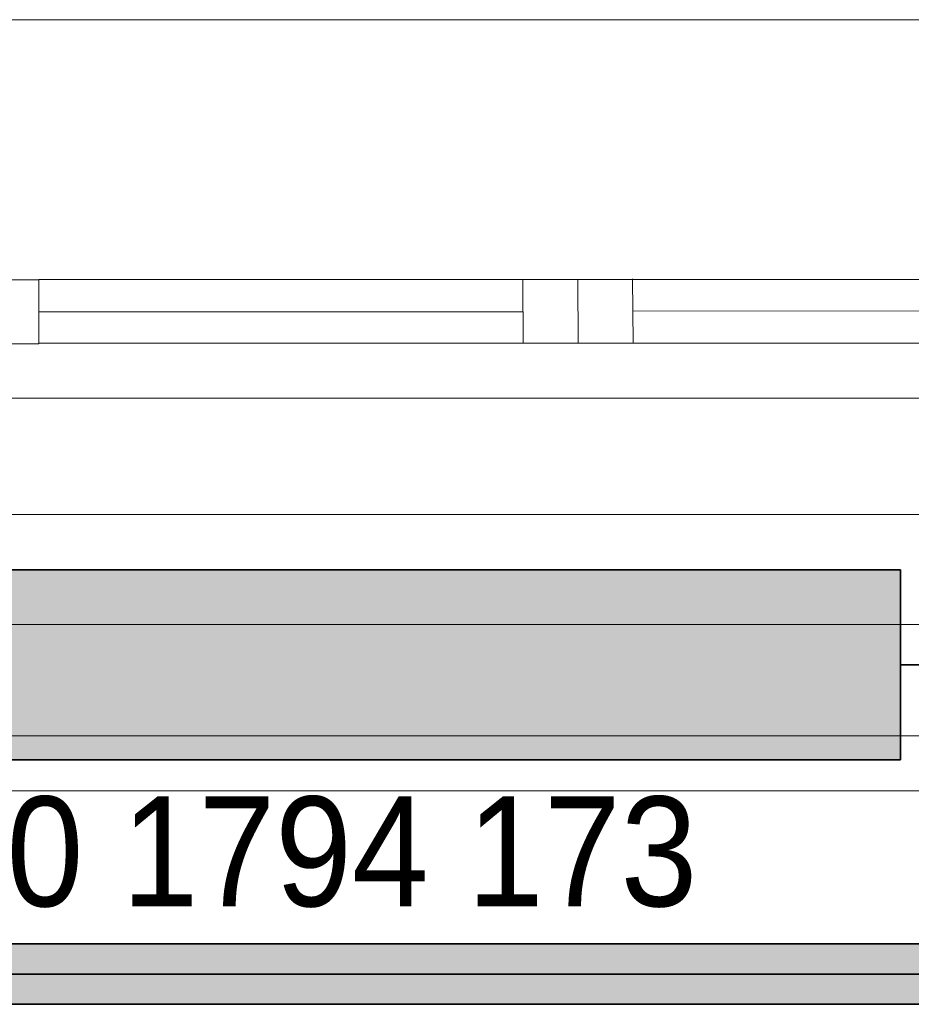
# Model space of a CAD drawing. Extents: x -223 to 557, y -138 to 606.
# Tile 182 of 256: x -11 to 5, y 356 to 374. Entities that reach past the tile are written whole.
import ezdxf
from ezdxf.lldxf.tags import DXFTag

# ---------------------------------------------------------------- set-up
doc = ezdxf.new("R2010")
doc.units = 0
doc.layers.get('0').update_dxf_attribs({"lineweight": 35})
for name, color, linetype, lineweight in [('0-Shading', 7, 'Continuous', 35), ('5_EG-AUSBAU', 7, 'Continuous', 25), ('5_EG-BESTAND', 7, 'Continuous', 25), ('5_EG-HLSE', 7, 'Continuous', 25), ('5_EG-NEU', 7, 'Continuous', 25), ('H_Heizkoerpertext', 7, 'Continuous', 35)]:
    doc.layers.add(name, color=color, linetype=linetype, lineweight=lineweight)
for name, color, linetype, lineweight, true_color in [('H_Heizkoerper', 1, 'Continuous', 35, 0xff0000), ('H_Heizkoerperflaeche', 7, 'Continuous', 35, 0xc0c0c0), ('H_Ruecklauf', 5, 'Continuous', 35, 0x0000ff), ('H_Vorlauf', 1, 'Continuous', 35, 0xff0000)]:
    doc.layers.add(name, color=color, linetype=linetype, lineweight=lineweight, true_color=true_color)
doc.styles.get("Standard").update_dxf_attribs({"font": 'arial.ttf'})
tags = doc.linetypes.add('ALL_S14', pattern=[0.002, 0.001, -0.001]).pattern_tags.tags
tags[6:7] = [DXFTag(74, 4), DXFTag(75, 0), DXFTag(340, '0'), DXFTag(46, 1.0), DXFTag(50, 0.0), DXFTag(44, 0.0), DXFTag(45, 0.0)]
tags[4:5] = [DXFTag(74, 4), DXFTag(75, 0), DXFTag(340, '0'), DXFTag(46, 1.0), DXFTag(50, 0.0), DXFTag(44, 0.0), DXFTag(45, 0.0)]
tags = doc.linetypes.add('PUNKT2_S9', pattern=[0.0005, 0, -0.0005]).pattern_tags.tags
tags[6:7] = [DXFTag(74, 4), DXFTag(75, 0), DXFTag(340, '0'), DXFTag(46, 1.0), DXFTag(50, 0.0), DXFTag(44, 0.0), DXFTag(45, 0.0)]
tags[4:5] = [DXFTag(74, 4), DXFTag(75, 0), DXFTag(340, '0'), DXFTag(46, 1.0), DXFTag(50, 0.0), DXFTag(44, 0.0), DXFTag(45, 0.0)]

# ---------------------------------------------------------------- blocks, each defined once
blk = doc.blocks.new('Shading-A07ALDT91N', base_point=(-32.248, 361.558))
at = {"layer": '0-Shading', "color": 174, "true_color": 0x0000b0}
for points in [[(-30.876, 356.874), (33.376, 356.874), (-30.876, 356.893)], [(33.376, 356.874), (-30.876, 356.893), (33.386, 356.893)], [(-30.876, 356.732), (32.134, 356.732), (-30.876, 356.874)], [(32.134, 356.732), (-30.876, 356.874), (31.783, 356.874)], [(-22.521, 355.793), (33.386, 355.793), (-24.968, 355.954)], [(33.386, 355.793), (-24.968, 355.954), (33.3, 355.954)]]:
    blk.add_solid(points, dxfattribs=at)
at = {"layer": '0-Shading', "color": 5, "true_color": 0x0000f5}
for points in [[(-28.453, 356.347), (32.776, 356.347), (-30.876, 356.732)], [(32.776, 356.347), (32.134, 356.732), (-30.876, 356.732)], [(-28.429, 356.343), (32.782, 356.343), (-28.453, 356.347)], [(32.782, 356.343), (-28.453, 356.347), (32.776, 356.347)], [(-24.968, 355.954), (33.3, 355.954), (-28.429, 356.343)], [(33.3, 355.954), (-28.429, 356.343), (32.782, 356.343)]]:
    blk.add_solid(points, dxfattribs=at)
blk = doc.blocks.new('Referenz-A07ALDUO1N', base_point=(-167.675, -99.33))
at = {"layer": '5_EG-AUSBAU', "color": 0, "lineweight": 13}
for p, q in [((-35.499, 366.824), (9.506, 366.836)), ((-35.82, 359.683), (10.146, 359.683))]:
    blk.add_line(p, q, dxfattribs=at)
at = {"layer": '5_EG-BESTAND', "color": 0, "lineweight": 13}
blk.add_line((-35.4, 373.723), (9.342, 373.726), dxfattribs=at)
at = {"layer": '5_EG-BESTAND', "color": 0, "linetype": 'PUNKT2_S9', "lineweight": 13, "ltscale": 0.13}
blk.add_line((-36.779, 360.683), (11.074, 360.683), dxfattribs=at)
at = {"layer": '5_EG-HLSE', "color": 0, "linetype": 'ALL_S14', "lineweight": 13, "ltscale": 0.13}
for p, q in [((-33.016, 364.713), (6.984, 364.713)), ((6.984, 362.713), (-33.016, 362.713))]:
    blk.add_line(p, q, dxfattribs=at)
at = {"layer": '5_EG-NEU', "color": 0, "lineweight": 13}
for p, q in [((-12.016, 368.985), (-10.616, 368.985)), ((-10.616, 368.994), (9.024, 368.996)), ((-10.616, 367.835), (-10.616, 368.994)), ((-10.616, 368.985), (-10.616, 367.825)), ((-1.8, 368.988), (-1.791, 367.829)), ((-0.8, 368.996), (-0.791, 367.836)), ((0.2, 369.004), (0.209, 367.844)), ((-10.616, 368.405), (-1.795, 368.405)), ((0.205, 368.424), (9.024, 368.416)), ((-10.616, 367.825), (-12.016, 367.825)), ((9.024, 367.836), (-10.616, 367.835))]:
    blk.add_line(p, q, dxfattribs=at)
blk = doc.blocks.new('Heizkörper-A07ALDV41N', base_point=(-33.725, 355.654))
at = {"color": 0, "linetype": 'ByBlock', "lineweight": -2, "ltscale": 0.35}
for p, q in [((-30.801, 363.704), (5.079, 363.704)), ((5.079, 363.704), (5.079, 360.244)), ((5.079, 360.244), (-30.801, 360.244))]:
    blk.add_line(p, q, dxfattribs=at)
at = {"layer": 'H_Heizkoerperflaeche', "linetype": 'ByBlock', "lineweight": -2, "ltscale": 0.35}
for points in [[(-30.801, 360.244), (5.079, 360.244), (-30.801, 363.704)], [(5.079, 360.244), (-30.801, 363.704), (5.079, 363.704)]]:
    blk.add_solid(points, dxfattribs=at)
at = {"layer": 'H_Vorlauf', "color": 0, "linetype": 'ByBlock', "lineweight": -2, "ltscale": 0.35}
blk.add_line((5.079, 361.974), (6.679, 361.974), dxfattribs=at)
at = {"layer": 'H_Heizkoerpertext', "linetype": 'ByBlock', "lineweight": -2, "ltscale": 0.35, "insert": (-26.858, 359.578), "char_height": 2, "attachment_point": 1}
blk.add_mtext('{\\W0.9;\\fArial;Charleston 900 1794 173}', dxfattribs=at)
blk = doc.blocks.new('Rohr - 1703-A07ALDWQ1N', base_point=(-31.701, 356.343))
at = {"color": 0, "linetype": 'ByBlock', "lineweight": -2, "ltscale": 0.35}
blk.add_line((34.243, 356.343), (-31.701, 356.343), dxfattribs=at)
blk = doc.blocks.new('Geometrie-A07ALE0U1N', base_point=(-32.251, 355.723))
at = {"layer": 'H_Ruecklauf', "lineweight": -2}
for p, q in [((33.386, 356.893), (-30.876, 356.893)), ((-30.876, 355.793), (33.386, 355.793))]:
    blk.add_line(p, q, dxfattribs=at)

msp = doc.modelspace()

# ---------------------------------------------------------------- block references
at = {"color": 251, "lineweight": 25, "ltscale": 0.25, "true_color": 0x585858}
msp.add_blockref('Referenz-A07ALDUO1N', (-167.675, -99.33), dxfattribs=at)
at = {"linetype": 'Continuous', "ltscale": 0.35}
msp.add_blockref('Geometrie-A07ALE0U1N', (-32.251, 355.723), dxfattribs=at)
msp.add_blockref('Shading-A07ALDT91N', (-32.248, 361.558))
at = {"layer": 'H_Heizkoerper', "ltscale": 0.35}
msp.add_blockref('Heizkörper-A07ALDV41N', (-33.725, 355.654), dxfattribs=at)
at = {"layer": 'H_Ruecklauf', "ltscale": 0.35}
msp.add_blockref('Rohr - 1703-A07ALDWQ1N', (-31.701, 356.343), dxfattribs=at)

doc.saveas('drawing.dxf')
